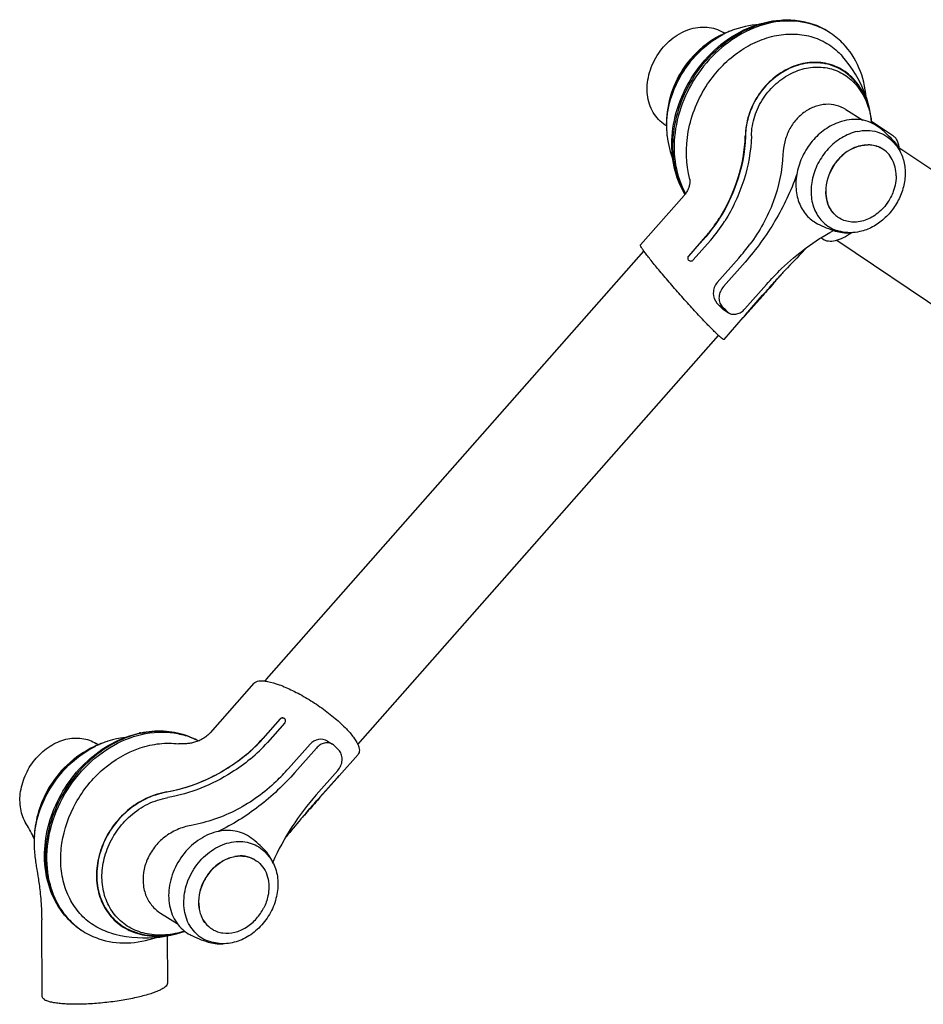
# Model space of a CAD drawing. Extents: x 0 to 420, y 0 to 297.
# Tile 5 of 7: x 324 to 372, y 82 to 134. Entities that reach past the tile are written whole.
import ezdxf

# ---------------------------------------------------------------- set-up
doc = ezdxf.new("R2010")
doc.units = 0
doc.header["$LTSCALE"] = 23.1
for name, color, linetype in [('102162_DXF_CONTINUOUS_LINE', 7, 'CONTINUOUS'), ('102163_DXF_CONTINUOUS_LINE', 7, 'CONTINUOUS'), ('102200_DXF_CONTINUOUS_LINE', 7, 'CONTINUOUS'), ('105-5481_DXF_CONTINUOUS_LI', 7, 'CONTINUOUS')]:
    doc.layers.add(name, color=color, linetype=linetype)

msp = doc.modelspace()

# ---------------------------------------------------------------- linework, layer by layer
at = {"layer": '102162_DXF_CONTINUOUS_LINE', "color": 7, "linetype": 'CONTINUOUS'}
for p, q in [((337.254, 99.058), (357.416, 121.926)), ((342.135, 95.58), (361.396, 117.426))]:
    msp.add_line(p, q, dxfattribs=at)
msp.add_arc((341.476, 95.336), 5.629, 138.5993, 139.8582, dxfattribs=at)
at = {"layer": '102163_DXF_CONTINUOUS_LINE', "color": 7, "linetype": 'CONTINUOUS'}
for p, q in [((400.99, 107.245), (371.027, 127.454)), ((397.657, 102.302), (367.709, 122.501))]:
    msp.add_line(p, q, dxfattribs=at)
at = {"layer": '102200_DXF_CONTINUOUS_LINE', "color": 7, "linetype": 'CONTINUOUS'}
for p, q in [((361.729, 133.563), (361.658, 133.608)), ((367.921, 132.437), (368.024, 132.325)), ((359.604, 131.811), (359.49, 131.645)), ((359.535, 131.63), (359.529, 131.621)), ((359.538, 131.635), (359.535, 131.63)), ((359.561, 131.612), (359.564, 131.617)), ((359.575, 131.604), (359.577, 131.608)), ((368.636, 130.924), (368.641, 130.919)), ((368.193, 129.497), (369.096, 128.929)), ((369.564, 128.879), (370.692, 128.118)), ((358.615, 128.627), (358.55, 128.668)), ((363.151, 128.083), (363.15, 128.075)), ((359.857, 125.759), (359.857, 125.763)), ((359.554, 124.899), (357.225, 122.258)), ((361.719, 123.512), (361.717, 123.508)), ((360.709, 122.71), (359.791, 121.669)), ((360.712, 122.702), (359.795, 121.662)), ((366.97, 122.561), (366.858, 122.637)), ((360.962, 122.501), (360.045, 121.46)), ((362.472, 121.554), (361.323, 120.25)), ((362.811, 121.341), (361.662, 120.037)), ((364.536, 120.45), (364.582, 120.501)), ((364.558, 120.467), (364.54, 120.447)), ((364.585, 120.498), (364.558, 120.467)), ((364.582, 120.501), (364.6, 120.522)), ((364.603, 120.519), (364.585, 120.498)), ((364.634, 120.555), (364.603, 120.519)), ((364.71, 120.641), (364.684, 120.612)), ((362.802, 118.841), (363.951, 120.145)), ((362.82, 118.492), (363.737, 119.532)), ((362.835, 118.532), (363.752, 119.573)), ((363.764, 119.563), (363.737, 119.532)), ((361.707, 118.844), (361.449, 119.006)), ((361.573, 118.994), (361.707, 118.844)), ((361.667, 118.804), (361.936, 118.635)), ((361.69, 117.21), (362.721, 118.379)), ((361.707, 118.844), (361.849, 118.704)), ((362.719, 118.382), (362.719, 118.381)), ((362.769, 118.434), (362.794, 118.463)), ((362.794, 118.463), (362.82, 118.492)), ((336.581, 98.842), (334.252, 96.2)), ((337.987, 96.937), (337.069, 95.897)), ((337.99, 96.93), (337.073, 95.889)), ((338.24, 96.728), (337.323, 95.688)), ((329.256, 95.873), (329.257, 95.873)), ((340.52, 95.757), (340.789, 95.587)), ((328.277, 95.556), (328.169, 95.624)), ((332.575, 95.612), (332.569, 95.613)), ((337.323, 95.688), (337.32, 95.685)), ((339.585, 95.594), (338.436, 94.29)), ((339.923, 95.381), (338.774, 94.077)), ((341.018, 95.378), (340.876, 95.518)), ((341.152, 95.228), (341.018, 95.378)), ((341.141, 93.903), (342.148, 95.045)), ((339.914, 92.881), (341.063, 94.185)), ((340.098, 92.719), (341.015, 93.76)), ((340.113, 92.76), (341.03, 93.8)), ((341.015, 93.76), (341.042, 93.79)), ((341.042, 93.79), (341.067, 93.818)), ((341.067, 93.818), (341.069, 93.821)), ((331.989, 92.736), (331.987, 92.736)), ((340.086, 92.729), (340.113, 92.76)), ((339.083, 91.574), (339.094, 91.586)), ((339.094, 91.586), (339.117, 91.613)), ((339.117, 91.612), (339.1, 91.593)), ((339.259, 91.772), (339.256, 91.768)), ((339.266, 91.779), (339.259, 91.772)), ((339.261, 91.78), (339.273, 91.795)), ((339.269, 91.783), (339.266, 91.779)), ((339.275, 91.79), (339.269, 91.783)), ((339.273, 91.795), (339.28, 91.802)), ((339.283, 91.799), (339.275, 91.79)), ((338.254, 90.575), (338.307, 90.641)), ((324.869, 89.872), (324.876, 89.784)), ((331.596, 86.572), (332.499, 86.005)), ((325.286, 82.107), (325.26, 86.212)), ((331.953, 85.348), (331.969, 82.816)), ((332.887, 85.604), (332.877, 85.601))]:
    msp.add_line(p, q, dxfattribs=at)
for points in [[(363.447, 134.024), (363.381, 134.018), (363.199, 133.995), (363.015, 133.966), (362.827, 133.929), (362.638, 133.884), (362.448, 133.832), (362.249, 133.769)], [(361.646, 133.525), (361.486, 133.445), (361.296, 133.342), (361.108, 133.229), (360.923, 133.107), (360.741, 132.976), (360.562, 132.835), (360.388, 132.686), (360.219, 132.528), (360.055, 132.361), (359.898, 132.186), (359.748, 132.003), (359.604, 131.811)], [(369.549, 129.013), (369.509, 129.273), (369.454, 129.548), (369.387, 129.818), (369.307, 130.087), (369.214, 130.352), (369.109, 130.613), (368.991, 130.873), (368.858, 131.131), (368.713, 131.385), (368.552, 131.638), (368.376, 131.888), (368.184, 132.136), (368.024, 132.325)], [(359.49, 131.645), (359.394, 131.494), (359.285, 131.306), (359.185, 131.117), (359.093, 130.926), (359.01, 130.733), (358.935, 130.54), (358.869, 130.345), (358.81, 130.151), (358.76, 129.956), (358.717, 129.763), (358.682, 129.57), (358.654, 129.378), (358.634, 129.187), (358.621, 128.998), (358.614, 128.811), (358.613, 128.717)], [(358.653, 128.069), (358.674, 127.913), (358.703, 127.742), (358.737, 127.574), (358.775, 127.409), (358.819, 127.248), (358.866, 127.09), (358.918, 126.936), (358.955, 126.836)], [(359.857, 125.763), (359.856, 125.765), (359.856, 125.766), (359.857, 125.76), (359.859, 125.748), (359.861, 125.731), (359.862, 125.71)], [(359.862, 125.71), (359.864, 125.681), (359.864, 125.65), (359.864, 125.617), (359.862, 125.58), (359.858, 125.541), (359.853, 125.502), (359.846, 125.463), (359.837, 125.421), (359.826, 125.379), (359.813, 125.338), (359.798, 125.295), (359.78, 125.251), (359.76, 125.207), (359.737, 125.161), (359.711, 125.115), (359.683, 125.07), (359.652, 125.023), (359.617, 124.976), (359.58, 124.929), (359.554, 124.899)], [(365.819, 121.818), (366.059, 122.064), (366.15, 122.155)], [(329.257, 95.873), (329.044, 95.821), (328.792, 95.748), (328.754, 95.736)], [(329.724, 95.958), (329.714, 95.956), (329.459, 95.915), (329.256, 95.873)], [(334.252, 96.2), (334.237, 96.184), (334.204, 96.148), (334.166, 96.111), (334.123, 96.071), (334.075, 96.03), (334.023, 95.989), (333.968, 95.948), (333.909, 95.909), (333.848, 95.872), (333.786, 95.837), (333.722, 95.805), (333.659, 95.776), (333.596, 95.751), (333.535, 95.728), (333.475, 95.708), (333.417, 95.691), (333.36, 95.676), (333.304, 95.662), (333.25, 95.651), (333.197, 95.642), (333.146, 95.633), (333.095, 95.626), (333.045, 95.621), (332.997, 95.616), (332.95, 95.612), (332.904, 95.61), (332.86, 95.608), (332.818, 95.606), (332.777, 95.606), (332.74, 95.606), (332.705, 95.606), (332.673, 95.607), (332.645, 95.608), (332.622, 95.609), (332.602, 95.61), (332.586, 95.611), (332.576, 95.612), (332.575, 95.612)], [(328.108, 95.483), (327.883, 95.373), (327.679, 95.262), (327.484, 95.144), (327.296, 95.021), (327.116, 94.893), (326.943, 94.759), (326.778, 94.62), (326.619, 94.476), (326.468, 94.328), (326.324, 94.177), (326.188, 94.022), (326.061, 93.866), (325.941, 93.709), (325.83, 93.552), (325.727, 93.395), (325.631, 93.238), (325.543, 93.081), (325.461, 92.925), (325.385, 92.769), (325.315, 92.614), (325.251, 92.458), (325.192, 92.303), (325.139, 92.147), (325.09, 91.991), (325.046, 91.837), (325.008, 91.684), (324.974, 91.532), (324.945, 91.382), (324.92, 91.234), (324.899, 91.087), (324.883, 90.944), (324.87, 90.802), (324.863, 90.703)], [(324.876, 89.784), (324.886, 89.677), (324.897, 89.576), (324.908, 89.479), (324.92, 89.388), (324.932, 89.302), (324.945, 89.219), (324.957, 89.139), (324.97, 89.062), (324.982, 88.987), (325.032, 88.696)], [(325.032, 88.696), (325.057, 88.545), (325.07, 88.465), (325.083, 88.381), (325.097, 88.294), (325.11, 88.204), (325.123, 88.111), (325.136, 88.013), (325.149, 87.912), (325.161, 87.806), (325.173, 87.696), (325.185, 87.581), (325.197, 87.463), (325.207, 87.34), (325.217, 87.212), (325.227, 87.081), (325.235, 86.945), (325.242, 86.806), (325.249, 86.662), (325.254, 86.515), (325.257, 86.365), (325.26, 86.212)], [(328.961, 85.503), (329.173, 85.446), (329.472, 85.379), (329.771, 85.325), (330.069, 85.284), (330.368, 85.258), (330.666, 85.244), (330.964, 85.245), (331.262, 85.259), (331.559, 85.287), (331.858, 85.33), (332.155, 85.387), (332.45, 85.458), (332.742, 85.545), (332.88, 85.591)]]:
    msp.add_lwpolyline(points, dxfattribs=at)
for centre, radius, start, end in [((363.716, 129.499), 4.516, 113.8194, 117.2017), ((363.458, 129.739), 4.197, 111.9169, 114.9665), ((363.641, 129.666), 4.334, 112.2395, 113.8075), ((363.401, 129.879), 4.047, 110.784, 111.9054), ((363.615, 129.729), 4.265, 111.953, 112.236), ((363.572, 129.838), 4.148, 108.6005, 111.9676), ((365.227, 130.273), 3.945, 71.948, 72.5445), ((365.177, 130.409), 3.854, 57.1328, 71.2401), ((363.772, 129.388), 4.641, 117.1871, 117.394), ((363.511, 129.625), 4.323, 114.9542, 115.5448), ((365.058, 130.168), 4.128, 43.6229, 44.4336), ((365.129, 128.295), 4.468, 8.9048, 9.229), ((365.039, 128.281), 4.559, 6.2581, 8.8971), ((364.761, 128.39), 4.828, 4.5986, 7.4159), ((362.813, 128.715), 4.199, 179.964, 183.6245), ((363.123, 128.585), 4.501, 178.3216, 181.7175), ((362.652, 128.706), 4.038, 183.642, 184.755), ((363.263, 128.582), 4.642, 177.9358, 178.3367), ((362.94, 128.581), 4.318, 181.7291, 183.5751), ((362.757, 128.568), 4.135, 183.5635, 186.9392), ((353.021, 128.997), 9.956, 327.8083, 327.9717), ((355.105, 127.675), 7.816, 318.5444, 327.7795), ((355.594, 127.356), 7.231, 327.8866, 328.0752), ((353.813, 129.189), 11.544, 318.5974, 323.3591), ((398.373, 90.004), 45.518, 135.6581, 137.453), ((359.905, 121.56), 0.156, 204.7193, 213.2326), ((396.394, 91.821), 42.832, 137.7642, 137.9272), ((392.177, 96.453), 36.599, 138.6933, 138.8124), ((396.918, 91.346), 43.539, 137.4593, 137.7638), ((391.948, 96.655), 36.294, 138.5087, 138.6315), ((362.211, 119.071), 0.516, 225.4682, 237.7845), ((364.187, 117.34), 1.803, 138.5979, 141.6547), ((338.124, 96.839), 0.158, 21.2902, 24.7039), ((330.141, 91.438), 4.516, 107.8789, 111.2288), ((331.592, 91.137), 5.169, 101.785, 102.6605), ((331.665, 91.171), 5.126, 102.6608, 103.5249), ((331.739, 92.289), 3.945, 71.948, 72.5445), ((331.686, 92.416), 3.863, 59.9592, 71.2335), ((331.761, 92.354), 3.876, 61.4343, 71.9648), ((331.199, 101.067), 7.822, 309.5564, 318.6244), ((331.13, 101.126), 7.921, 309.6575, 318.6115), ((330.038, 91.323), 4.586, 111.2369, 114.8964), ((330.316, 91.024), 4.966, 115.7491, 116.3406), ((330.27, 91.12), 4.859, 113.2745, 115.756), ((330.229, 91.214), 4.756, 112.8974, 113.267), ((329.987, 91.451), 4.448, 111.0717, 111.219), ((330.2, 91.283), 4.681, 111.2207, 112.9009), ((329.977, 91.476), 4.421, 110.2833, 111.0723), ((331.377, 100.923), 7.922, 309.4815, 318.6072), ((340.514, 95.151), 0.516, 45.4682, 57.7845), ((329.561, 103.064), 10.405, 309.355, 309.5133), ((331.707, 100.532), 7.41, 309.2129, 309.4357), ((329.857, 101.851), 11.435, 313.8166, 318.6085), ((350.8, 83.292), 14.507, 138.6231, 155.5548), ((379.959, 56.783), 53.677, 139.5971, 140.8925), ((375.371, 60.661), 47.67, 139.2452, 139.5104), ((369.051, 65.149), 39.954, 138.222, 138.5217), ((317.037, 86.859), 8.643, 25.2014, 31.1277), ((329.746, 90.402), 4.892, 176.4758, 181.2784), ((330.1, 90.254), 5.246, 175.1107, 184.1838), ((332.617, 88.194), 1.916, 223.6681, 237.8173), ((331.348, 88.249), 2.816, 223.3769, 223.6231), ((329.516, 88.944), 3.921, 224.4356, 224.9755), ((329.603, 88.9), 3.93, 223.1037, 223.6229), ((329.511, 88.939), 3.914, 224.9756, 225.3708), ((329.465, 88.891), 3.848, 225.3504, 238.3066), ((331.171, 90.515), 5.213, 289.1427, 289.3486)]:
    msp.add_arc(centre, radius, start, end, dxfattribs=at)
for major_axis, ratio, start_param, end_param in [((2.461, -2.265), 0.134226, 0.941629, 1.015701), ((2.555, -2.158), 0.103522, 0.862641, 0.936714)]:
    msp.add_ellipse((359.755, 120.072), major_axis=major_axis, ratio=ratio, start_param=start_param, end_param=end_param, dxfattribs=at)
for points, knots in [([(366.41, 134.036), (365.919, 134.191), (364.83, 134.307), (363.199, 133.905), (361.674, 132.995), (360.395, 131.668), (359.473, 130.051), (358.996, 128.29), (359.011, 126.548), (359.374, 125.47), (359.636, 125.002)], [0, 0, 0, 0, 0.111857, 0.231277, 0.358836, 0.492139, 0.626969, 0.758662, 0.883491, 1, 1, 1, 1]), ([(360.058, 131.342), (360.42, 131.892), (361.282, 132.881), (362.897, 133.92), (364.406, 134.31), (365.585, 134.278), (366.148, 134.149), (366.417, 134.058)], [0, 0, 0, 0, 0.266754, 0.524244, 0.767795, 0.885087, 1, 1, 1, 1]), ([(360.12, 131.307), (360.485, 131.861), (361.35, 132.857), (362.96, 133.903), (364.455, 134.298), (365.61, 134.27), (366.157, 134.146), (366.417, 134.058)], [0, 0, 0, 0, 0.270901, 0.53067, 0.773017, 0.888146, 1, 1, 1, 1]), ([(358.55, 128.668), (358.42, 128.749), (358.177, 128.947), (357.791, 129.462), (357.535, 130.295), (357.627, 131.376), (358.075, 132.414), (358.816, 133.267), (359.751, 133.818), (360.613, 133.948), (361.244, 133.822), (361.528, 133.69), (361.658, 133.608)], [0, 0, 0, 0, 0.055758, 0.112659, 0.232495, 0.36279, 0.5, 0.63721, 0.767505, 0.887341, 0.944242, 1, 1, 1, 1]), ([(368.006, 133.058), (367.791, 133.278), (367.306, 133.668), (366.742, 133.928), (366.449, 134.024)], [0, 0, 0, 0, 0.49989, 1, 1, 1, 1]), ([(361.646, 133.525), (361.442, 133.427), (360.617, 132.951), (359.936, 132.239), (359.538, 131.635)], [0, 0, 0, 0, 0.238605, 1, 1, 1, 1]), ([(359.577, 131.608), (359.711, 131.812), (360.273, 132.564), (361.019, 133.188), (361.636, 133.508)], [0, 0, 0, 0, 0.259356, 1, 1, 1, 1]), ([(360.816, 130.859), (361.242, 131.496), (362.043, 132.346), (363.33, 133.108), (364.337, 133.458), (365.351, 133.57), (366.325, 133.438), (367.209, 133.062), (367.705, 132.664), (367.921, 132.437)], [0, 0, 0, 0, 0.276464, 0.409414, 0.536627, 0.657852, 0.774003, 0.887121, 1, 1, 1, 1]), ([(359.564, 131.617), (359.653, 131.753), (360.027, 132.272), (360.488, 132.729), (360.87, 133.015)], [0, 0, 0, 0, 0.254437, 1, 1, 1, 1]), ([(369.286, 130.149), (369.237, 130.687), (368.989, 131.734), (368.403, 132.643), (368.047, 133.016)], [0, 0, 0, 0, 0.511655, 1, 1, 1, 1]), ([(368.598, 131.136), (368.382, 131.362), (367.878, 131.748), (366.968, 132.04), (365.993, 132.016), (365.034, 131.685), (364.16, 131.076), (363.444, 130.229), (362.955, 129.202), (362.832, 128.444), (362.823, 128.065)], [0, 0, 0, 0, 0.113805, 0.22617, 0.341446, 0.462632, 0.590681, 0.72459, 0.862003, 1, 1, 1, 1]), ([(359.529, 131.621), (359.239, 131.179), (358.789, 130.243), (358.613, 129.214), (358.613, 128.717)], [0, 0, 0, 0, 0.51515, 1, 1, 1, 1]), ([(358.625, 128.749), (358.634, 128.991), (358.748, 129.997), (359.153, 130.963), (359.575, 131.604)], [0, 0, 0, 0, 0.239571, 1, 1, 1, 1]), ([(358.74, 129.643), (358.775, 129.814), (358.951, 130.506), (359.265, 131.162), (359.561, 131.612)], [0, 0, 0, 0, 0.244642, 1, 1, 1, 1]), ([(368.571, 131.12), (368.329, 131.374), (367.749, 131.799), (366.691, 132.059), (365.577, 131.908), (364.547, 131.384), (363.737, 130.608), (363.199, 129.742), (362.905, 128.889), (362.838, 128.326), (362.831, 128.056)], [0, 0, 0, 0, 0.128529, 0.25617, 0.389034, 0.531319, 0.67203, 0.794374, 0.901049, 1, 1, 1, 1]), ([(363.151, 128.083), (363.159, 128.441), (363.28, 129.157), (363.754, 130.119), (364.44, 130.906), (365.27, 131.469), (366.178, 131.77), (367.098, 131.783), (367.956, 131.503), (368.432, 131.138), (368.636, 130.924)], [0, 0, 0, 0, 0.138165, 0.275438, 0.409092, 0.536878, 0.657912, 0.773228, 0.88584, 1, 1, 1, 1]), ([(359.603, 124.959), (359.333, 125.406), (358.939, 126.429), (358.843, 128.097), (359.209, 129.793), (359.734, 130.849), (360.058, 131.342)], [0, 0, 0, 0, 0.233456, 0.479237, 0.736391, 1, 1, 1, 1]), ([(360.12, 131.307), (359.794, 130.812), (359.266, 129.754), (358.892, 128.063), (358.972, 126.413), (359.347, 125.402), (359.607, 124.963)], [0, 0, 0, 0, 0.2665, 0.525425, 0.770574, 1, 1, 1, 1]), ([(369.4, 129.601), (369.321, 129.889), (369.109, 130.436), (368.766, 130.915), (368.571, 131.12)], [0, 0, 0, 0, 0.514266, 1, 1, 1, 1]), ([(369.549, 129.013), (369.496, 129.417), (369.294, 130.188), (368.858, 130.862), (368.598, 131.136)], [0, 0, 0, 0, 0.518624, 1, 1, 1, 1]), ([(359.857, 125.763), (359.647, 126.587), (359.61, 128.414), (360.307, 130.097), (360.816, 130.859)], [0, 0, 0, 0, 0.481282, 1, 1, 1, 1]), ([(368.641, 130.919), (368.878, 130.671), (369.278, 130.066), (369.479, 129.374), (369.538, 129.011)], [0, 0, 0, 0, 0.482357, 1, 1, 1, 1]), ([(368.193, 129.497), (368.037, 129.595), (367.689, 129.745), (367.119, 129.798), (366.54, 129.678), (365.994, 129.394), (365.517, 128.964), (365.147, 128.413), (364.909, 127.775), (364.845, 127.32), (364.835, 127.091)], [0, 0, 0, 0, 0.111409, 0.224117, 0.341055, 0.463692, 0.591967, 0.724866, 0.861166, 1, 1, 1, 1]), ([(362.831, 128.056), (362.811, 127.196), (362.493, 125.655), (361.814, 124.26), (361.45, 123.685)], [0, 0, 0, 0, 0.558409, 1, 1, 1, 1]), ([(361.461, 123.717), (361.869, 124.37), (362.522, 125.774), (362.805, 127.303), (362.823, 128.065)], [0, 0, 0, 0, 0.502566, 1, 1, 1, 1]), ([(363.15, 128.075), (363.132, 127.28), (362.835, 125.683), (362.157, 124.215), (361.732, 123.532)], [0, 0, 0, 0, 0.49706, 1, 1, 1, 1]), ([(370.692, 128.118), (370.742, 128.084), (370.836, 127.998), (370.982, 127.757), (371.024, 127.536), (371.034, 127.383)], [0, 0, 0, 0, 0.217887, 0.450633, 1, 1, 1, 1]), ([(364.835, 127.091), (364.796, 126.234), (364.439, 124.517), (363.59, 122.99), (363.075, 122.297)], [0, 0, 0, 0, 0.4985, 1, 1, 1, 1]), ([(365.568, 126), (365.262, 125.148), (364.483, 123.498), (363.411, 122.022), (362.811, 121.341)], [0, 0, 0, 0, 0.499299, 1, 1, 1, 1]), ([(360.709, 122.71), (360.777, 122.787), (361.042, 123.1), (361.282, 123.433), (361.446, 123.693)], [0, 0, 0, 0, 0.250807, 1, 1, 1, 1]), ([(361.45, 123.685), (361.397, 123.601), (361.172, 123.259), (360.918, 122.935), (360.712, 122.702)], [0, 0, 0, 0, 0.241386, 1, 1, 1, 1]), ([(363.951, 120.145), (364.211, 120.44), (365.275, 121.551), (366.528, 122.486), (367.533, 123.036)], [0, 0, 0, 0, 0.255325, 1, 1, 1, 1]), ([(368.508, 122.915), (368.363, 122.81), (368.083, 122.634), (367.661, 122.468), (367.28, 122.428), (367.057, 122.503), (366.97, 122.561)], [0, 0, 0, 0, 0.323152, 0.592791, 0.812554, 1, 1, 1, 1]), ([(360.684, 118.139), (360.495, 118.338), (360.101, 118.761), (359.506, 119.419), (358.909, 120.098), (358.434, 120.655), (358.087, 121.072), (357.861, 121.349), (357.665, 121.595), (357.502, 121.807), (357.375, 121.98), (357.287, 122.111), (357.238, 122.195), (357.222, 122.238), (357.221, 122.254), (357.225, 122.258)], [0, 0, 0, 0, 0.152616, 0.32161, 0.493579, 0.655456, 0.728885, 0.79555, 0.854291, 0.904091, 0.94408, 0.97356, 0.992063, 0.997216, 1, 1, 1, 1]), ([(359.791, 121.669), (359.771, 121.646), (359.742, 121.587), (359.75, 121.522), (359.763, 121.494)], [0, 0, 0, 0, 0.506378, 1, 1, 1, 1]), ([(359.795, 121.662), (359.775, 121.639), (359.747, 121.584), (359.753, 121.522), (359.763, 121.495)], [0, 0, 0, 0, 0.505125, 1, 1, 1, 1]), ([(359.774, 121.474), (359.801, 121.433), (359.904, 121.375), (360.011, 121.422), (360.045, 121.46)], [0, 0, 0, 0, 0.493496, 1, 1, 1, 1]), ([(361.323, 120.25), (361.256, 120.174), (361.15, 119.992), (361.085, 119.603), (361.184, 119.296), (361.31, 119.159)], [0, 0, 0, 0, 0.261528, 0.522164, 1, 1, 1, 1]), ([(361.662, 120.037), (361.595, 119.961), (361.485, 119.789), (361.408, 119.502), (361.43, 119.22), (361.516, 119.057), (361.573, 118.994)], [0, 0, 0, 0, 0.268652, 0.530593, 0.775034, 1, 1, 1, 1]), ([(363.752, 119.573), (363.818, 119.647), (364.078, 119.941), (364.34, 120.232), (364.536, 120.45)], [0, 0, 0, 0, 0.252649, 1, 1, 1, 1]), ([(364.54, 120.447), (364.477, 120.374), (364.219, 120.078), (363.959, 119.784), (363.764, 119.563)], [0, 0, 0, 0, 0.24659, 1, 1, 1, 1]), ([(361.936, 118.635), (361.998, 118.596), (362.144, 118.544), (362.381, 118.56), (362.612, 118.662), (362.743, 118.775), (362.802, 118.841)], [0, 0, 0, 0, 0.227072, 0.466996, 0.725581, 1, 1, 1, 1]), ([(362.773, 118.458), (362.766, 118.449), (362.752, 118.431), (362.735, 118.408), (362.725, 118.392), (362.719, 118.384), (362.719, 118.382)], [0, 0, 0, 0, 0.390352, 0.700027, 0.907755, 1, 1, 1, 1]), ([(362.719, 118.381), (362.72, 118.38), (362.726, 118.388), (362.735, 118.395), (362.75, 118.414), (362.762, 118.426), (362.769, 118.434)], [0, 0, 0, 0, 0.069528, 0.267124, 0.583294, 1, 1, 1, 1]), ([(361.69, 117.21), (361.683, 117.203), (361.643, 117.218), (361.594, 117.255), (361.502, 117.328), (361.389, 117.432), (361.245, 117.567), (361.006, 117.805), (360.817, 118), (360.684, 118.139)], [0, 0, 0, 0, 0.020611, 0.070554, 0.152308, 0.265483, 0.408882, 0.580696, 1, 1, 1, 1]), ([(336.581, 98.842), (336.648, 98.919), (336.829, 98.978), (337.083, 98.979), (337.449, 98.929), (337.986, 98.765), (338.692, 98.456), (339.452, 98.037), (340.212, 97.539), (340.913, 96.997), (341.336, 96.605), (341.525, 96.408)], [0, 0, 0, 0, 0.053092, 0.089749, 0.134151, 0.245395, 0.382294, 0.536819, 0.698866, 0.85708, 1, 1, 1, 1]), ([(338.267, 96.905), (338.256, 96.929), (338.22, 96.974), (338.139, 97.004), (338.053, 96.992), (338.005, 96.959), (337.987, 96.937)], [0, 0, 0, 0, 0.245148, 0.49317, 0.745853, 1, 1, 1, 1]), ([(338.26, 96.917), (338.233, 96.958), (338.13, 97.016), (338.024, 96.968), (337.99, 96.93)], [0, 0, 0, 0, 0.493059, 1, 1, 1, 1]), ([(338.24, 96.728), (338.26, 96.75), (338.288, 96.806), (338.282, 96.869), (338.271, 96.896)], [0, 0, 0, 0, 0.504054, 1, 1, 1, 1]), ([(330.537, 96.196), (330.937, 96.28), (331.749, 96.351), (332.553, 96.202), (332.929, 96.074)], [0, 0, 0, 0, 0.508103, 1, 1, 1, 1]), ([(330.541, 96.172), (330.942, 96.262), (331.753, 96.344), (332.557, 96.201), (332.929, 96.074)], [0, 0, 0, 0, 0.51152, 1, 1, 1, 1]), ([(341.525, 96.408), (341.659, 96.267), (341.886, 96.006), (342.108, 95.664), (342.201, 95.421), (342.227, 95.273), (342.213, 95.144), (342.173, 95.073), (342.148, 95.045)], [0, 0, 0, 0, 0.364768, 0.649543, 0.760731, 0.852754, 0.929891, 1, 1, 1, 1]), ([(324.435, 91.327), (324.286, 91.573), (324.083, 92.152), (324.09, 93.091), (324.383, 94.031), (324.928, 94.87), (325.665, 95.516), (326.519, 95.897), (327.399, 95.96), (327.941, 95.768), (328.169, 95.624)], [0, 0, 0, 0, 0.11745, 0.24407, 0.377956, 0.514365, 0.647657, 0.773304, 0.889815, 1, 1, 1, 1]), ([(326.716, 86.199), (326.382, 86.539), (325.819, 87.362), (325.397, 88.82), (325.394, 90.402), (325.796, 91.989), (326.566, 93.466), (327.646, 94.728), (328.959, 95.681), (329.957, 96.066), (330.459, 96.179)], [0, 0, 0, 0, 0.113572, 0.231971, 0.35626, 0.485622, 0.617686, 0.749285, 0.877387, 1, 1, 1, 1]), ([(330.466, 96.155), (329.969, 96.035), (328.981, 95.636), (327.68, 94.671), (326.605, 93.397), (325.839, 91.911), (325.439, 90.326), (325.44, 88.758), (325.848, 87.329), (326.393, 86.528), (326.716, 86.199)], [0, 0, 0, 0, 0.122459, 0.251562, 0.384718, 0.518329, 0.648687, 0.772878, 0.889637, 1, 1, 1, 1]), ([(326.733, 86.214), (326.544, 86.416), (326.203, 86.867), (325.697, 87.918), (325.437, 89.455), (325.723, 91.37), (326.553, 93.193), (327.837, 94.73), (329.439, 95.817), (330.938, 96.248), (332.104, 96.247), (332.659, 96.135), (332.922, 96.052)], [0, 0, 0, 0, 0.055898, 0.113498, 0.23484, 0.364793, 0.500001, 0.635209, 0.765162, 0.886503, 0.944105, 1, 1, 1, 1]), ([(340.52, 95.757), (340.383, 95.843), (340.019, 95.905), (339.7, 95.725), (339.585, 95.594)], [0, 0, 0, 0, 0.481606, 1, 1, 1, 1]), ([(328.108, 95.483), (327.639, 95.266), (326.979, 94.818), (326.247, 94.065), (325.621, 93.225), (325.08, 92.107), (324.89, 91.152), (324.863, 90.703)], [0, 0, 0, 0, 0.256773, 0.389328, 0.52173, 0.776185, 1, 1, 1, 1]), ([(324.874, 90.701), (324.955, 91.654), (325.668, 93.593), (327.192, 95.018), (328.112, 95.474)], [0, 0, 0, 0, 0.48197, 1, 1, 1, 1]), ([(328.55, 94.261), (329.122, 94.755), (330.111, 95.34), (331.534, 95.653), (332.234, 95.652), (332.569, 95.613)], [0, 0, 0, 0, 0.521663, 0.766526, 1, 1, 1, 1]), ([(340.789, 95.587), (340.728, 95.626), (340.581, 95.678), (340.344, 95.662), (340.113, 95.561), (339.982, 95.447), (339.923, 95.381)], [0, 0, 0, 0, 0.227072, 0.466996, 0.725581, 1, 1, 1, 1]), ([(341.063, 94.185), (341.13, 94.261), (341.24, 94.433), (341.317, 94.721), (341.295, 95.002), (341.209, 95.165), (341.152, 95.228)], [0, 0, 0, 0, 0.268652, 0.530593, 0.775034, 1, 1, 1, 1]), ([(325.067, 91.743), (325.229, 92.343), (325.777, 93.535), (326.672, 94.502), (327.205, 94.902)], [0, 0, 0, 0, 0.482484, 1, 1, 1, 1]), ([(331.946, 93.042), (332.715, 93.181), (334.219, 93.677), (335.554, 94.522), (336.159, 95.018)], [0, 0, 0, 0, 0.499978, 1, 1, 1, 1]), ([(336.185, 95.028), (335.653, 94.587), (334.33, 93.715), (332.819, 93.187), (331.951, 93.03)], [0, 0, 0, 0, 0.439187, 1, 1, 1, 1]), ([(336.392, 94.79), (336.076, 94.532), (334.751, 93.583), (333.19, 92.952), (331.989, 92.736)], [0, 0, 0, 0, 0.25075, 1, 1, 1, 1]), ([(327.381, 86.454), (327.16, 86.686), (326.772, 87.224), (326.4, 88.166), (326.243, 89.213), (326.328, 90.701), (326.976, 92.535), (327.965, 93.757), (328.55, 94.261)], [0, 0, 0, 0, 0.110191, 0.224971, 0.345411, 0.471445, 0.734381, 1, 1, 1, 1]), ([(338.774, 94.077), (338.193, 93.418), (336.928, 92.224), (335.453, 91.298), (334.689, 90.927)], [0, 0, 0, 0, 0.508284, 1, 1, 1, 1]), ([(341.102, 93.876), (341.096, 93.871), (341.072, 93.846), (341.048, 93.821), (341.03, 93.8)], [0, 0, 0, 0, 0.213027, 1, 1, 1, 1]), ([(341.069, 93.821), (341.079, 93.832), (341.095, 93.852), (341.12, 93.878), (341.129, 93.893), (341.14, 93.904), (341.138, 93.905)], [0, 0, 0, 0, 0.405184, 0.723775, 0.927396, 1, 1, 1, 1]), ([(341.138, 93.905), (341.137, 93.906), (341.132, 93.903), (341.126, 93.898), (341.115, 93.888), (341.106, 93.88), (341.102, 93.876)], [0, 0, 0, 0, 0.074232, 0.268601, 0.580858, 1, 1, 1, 1]), ([(337.775, 93.602), (337.156, 93.007), (335.744, 91.976), (334.086, 91.409), (333.237, 91.251)], [0, 0, 0, 0, 0.498392, 1, 1, 1, 1]), ([(331.946, 93.042), (331.559, 92.973), (330.8, 92.733), (329.806, 92.079), (329.013, 91.207), (328.459, 90.195), (328.173, 89.117), (328.171, 88.049), (328.454, 87.067), (328.829, 86.513), (329.051, 86.28)], [0, 0, 0, 0, 0.13372, 0.267561, 0.400601, 0.531061, 0.656889, 0.776692, 0.890453, 1, 1, 1, 1]), ([(331.951, 93.03), (331.675, 92.98), (331.11, 92.825), (330.273, 92.399), (329.445, 91.714), (328.725, 90.747), (328.26, 89.575), (328.145, 88.349), (328.398, 87.209), (328.811, 86.568), (329.062, 86.306)], [0, 0, 0, 0, 0.09588, 0.199317, 0.319306, 0.4606, 0.607231, 0.745631, 0.875829, 1, 1, 1, 1]), ([(329.301, 86.315), (329.092, 86.537), (328.738, 87.06), (328.468, 87.986), (328.464, 88.994), (328.725, 90.013), (329.236, 90.974), (329.974, 91.806), (330.904, 92.437), (331.621, 92.67), (331.987, 92.736)], [0, 0, 0, 0, 0.109716, 0.223512, 0.343203, 0.468856, 0.599184, 0.73221, 0.86615, 1, 1, 1, 1]), ([(339.28, 91.802), (339.481, 92.035), (339.748, 92.345), (340.019, 92.653), (340.086, 92.729)], [0, 0, 0, 0, 0.750718, 1, 1, 1, 1]), ([(340.098, 92.719), (340.03, 92.643), (339.759, 92.336), (339.488, 92.028), (339.283, 91.799)], [0, 0, 0, 0, 0.249213, 1, 1, 1, 1]), ([(333.237, 91.251), (332.982, 91.203), (332.48, 91.053), (331.806, 90.654), (331.259, 90.105), (330.872, 89.451), (330.668, 88.745), (330.656, 88.04), (330.838, 87.391), (331.085, 87.025), (331.231, 86.871)], [0, 0, 0, 0, 0.134163, 0.267934, 0.400626, 0.530813, 0.656601, 0.776496, 0.890388, 1, 1, 1, 1]), ([(328.961, 85.503), (328.662, 85.587), (328.084, 85.835), (327.595, 86.23), (327.381, 86.454)], [0, 0, 0, 0, 0.500453, 1, 1, 1, 1]), ([(329.051, 86.28), (329.272, 86.048), (329.803, 85.649), (330.766, 85.332), (331.826, 85.305), (332.531, 85.47), (332.88, 85.591)], [0, 0, 0, 0, 0.234424, 0.475629, 0.730064, 1, 1, 1, 1]), ([(329.062, 86.306), (329.249, 86.109), (329.687, 85.763), (330.472, 85.441), (331.346, 85.326), (331.944, 85.387), (332.243, 85.448)], [0, 0, 0, 0, 0.237444, 0.480169, 0.733142, 1, 1, 1, 1]), ([(332.877, 85.601), (332.549, 85.497), (331.889, 85.361), (330.903, 85.407), (330.01, 85.715), (329.516, 86.09), (329.309, 86.307)], [0, 0, 0, 0, 0.269342, 0.523557, 0.765039, 1, 1, 1, 1]), ([(326.757, 86.188), (326.97, 85.965), (327.451, 85.567), (328.013, 85.298), (328.305, 85.199)], [0, 0, 0, 0, 0.500172, 1, 1, 1, 1]), ([(328.305, 85.199), (328.787, 85.035), (329.842, 84.885), (330.882, 85.092), (331.384, 85.269)], [0, 0, 0, 0, 0.488678, 1, 1, 1, 1]), ([(331.969, 82.816), (331.97, 82.744), (331.873, 82.631), (331.712, 82.523), (331.52, 82.424), (331.28, 82.327), (330.877, 82.191), (330.549, 82.108), (330.317, 82.056)], [0, 0, 0, 0, 0.114933, 0.204996, 0.31951, 0.458109, 0.619304, 1, 1, 1, 1]), ([(330.317, 82.056), (330.047, 81.995), (329.485, 81.889), (328.629, 81.776), (327.777, 81.709), (327.096, 81.692), (326.597, 81.706), (326.272, 81.729), (325.987, 81.764), (325.746, 81.81), (325.553, 81.866), (325.41, 81.932), (325.313, 82.009), (325.287, 82.077), (325.286, 82.107)], [0, 0, 0, 0, 0.160525, 0.331012, 0.499679, 0.655363, 0.725264, 0.788468, 0.844112, 0.891524, 0.930278, 0.960358, 0.982618, 1, 1, 1, 1])]:
    msp.add_open_spline(points, degree=3, knots=knots, dxfattribs=at)
msp.add_open_spline([(361.587, 118.869), (361.611, 118.844), (361.638, 118.823), (361.667, 118.804)], degree=3, dxfattribs=at)
at = {"layer": '105-5481_DXF_CONTINUOUS_LI', "color": 7, "linetype": 'CONTINUOUS'}
for p, q in [((367.561, 123.929), (367.559, 123.932)), ((337.239, 89.77), (337.2, 89.812))]:
    msp.add_line(p, q, dxfattribs=at)
for centre, radius, start, end in [((366.324, 123.796), 5.978, 43.0278, 52.8433), ((369.373, 125.967), 1.635, 89.4543, 89.7626), ((366.449, 123.916), 5.747, 40.0891, 41.8895), ((368.904, 125.071), 1.772, 197.5696, 198.3046), ((368.183, 126.055), 2.712, 324.6391, 325.0523), ((368.605, 124.912), 1.434, 223.2753, 226.6838), ((368.608, 124.904), 1.429, 226.0725, 226.357), ((368.596, 124.891), 1.411, 226.3498, 235.2981), ((369.415, 128.709), 5.978, 242.8085, 252.624), ((369.36, 128.544), 5.747, 253.7623, 255.5627), ((332.835, 85.81), 5.979, 43.2366, 52.8428), ((335.903, 87.79), 1.829, 100.2696, 100.5936), ((332.922, 85.898), 5.856, 42.9898, 43.2009), ((332.961, 85.932), 5.747, 40.0891, 41.8895), ((334.702, 88.067), 2.704, 318.6222, 332.6954), ((334.71, 88.063), 2.695, 332.6825, 333.0729), ((335.252, 87.017), 1.593, 208.5473, 209.3769), ((335.1, 86.895), 1.397, 234.1013, 235.3198), ((335.1, 86.896), 1.397, 235.3206, 238.4991), ((334.101, 87.168), 1.979, 228.4058, 242.7768), ((335.927, 90.725), 5.978, 242.8085, 252.624), ((335.1, 86.896), 1.398, 238.4991, 238.7812), ((335.872, 90.56), 5.747, 253.7623, 255.5627)]:
    msp.add_arc(centre, radius, start, end, dxfattribs=at)
for points, knots in [([(369.934, 128.56), (369.803, 128.659), (369.51, 128.828), (369.018, 128.964), (368.491, 128.979), (368.141, 128.911), (367.967, 128.86)], [0, 0, 0, 0, 0.240532, 0.484576, 0.736742, 1, 1, 1, 1]), ([(367.967, 128.86), (367.688, 128.777), (367.141, 128.514), (366.446, 127.91), (365.91, 127.139), (365.579, 126.268), (365.486, 125.375), (365.619, 124.665), (365.851, 124.173), (366.079, 123.853), (366.357, 123.587), (366.571, 123.45), (366.683, 123.392)], [0, 0, 0, 0, 0.125759, 0.258222, 0.393768, 0.527894, 0.656497, 0.777147, 0.83468, 0.890623, 0.945508, 1, 1, 1, 1]), ([(368.79, 128.321), (368.97, 128.361), (369.332, 128.401), (369.866, 128.323), (370.347, 128.108), (370.613, 127.882), (370.727, 127.754)], [0, 0, 0, 0, 0.261612, 0.512019, 0.756001, 1, 1, 1, 1]), ([(368.79, 128.321), (368.504, 128.256), (367.935, 128.017), (367.216, 127.417), (366.67, 126.629), (366.355, 125.736), (366.304, 124.829), (366.5, 124.126), (366.791, 123.664), (367.065, 123.379), (367.388, 123.16), (367.629, 123.062), (367.753, 123.026)], [0, 0, 0, 0, 0.125345, 0.258405, 0.395027, 0.529839, 0.658078, 0.777384, 0.834251, 0.889782, 0.944747, 1, 1, 1, 1]), ([(370.694, 127.874), (370.783, 127.778), (370.946, 127.566), (371.066, 127.327), (371.115, 127.203)], [0, 0, 0, 0, 0.49429, 1, 1, 1, 1]), ([(368.577, 127.424), (368.149, 127.225), (367.415, 126.547), (367.117, 125.594), (367.12, 125.122)], [0, 0, 0, 0, 0.499784, 1, 1, 1, 1]), ([(368.58, 127.418), (368.153, 127.219), (367.421, 126.541), (367.123, 125.589), (367.126, 125.118)], [0, 0, 0, 0, 0.499848, 1, 1, 1, 1]), ([(368.577, 127.424), (368.707, 127.484), (368.972, 127.577), (369.253, 127.608), (369.389, 127.606)], [0, 0, 0, 0, 0.512088, 1, 1, 1, 1]), ([(369.38, 127.602), (369.246, 127.603), (368.969, 127.57), (368.708, 127.477), (368.58, 127.418)], [0, 0, 0, 0, 0.488089, 1, 1, 1, 1]), ([(370.846, 127.617), (370.988, 127.448), (371.221, 127.05), (371.38, 126.363), (371.351, 125.626), (371.14, 124.893), (370.766, 124.214), (370.255, 123.636), (369.642, 123.201), (369.18, 123.024), (368.948, 122.972)], [0, 0, 0, 0, 0.113006, 0.231613, 0.356465, 0.486355, 0.618696, 0.750267, 0.878041, 1, 1, 1, 1]), ([(370.102, 127.417), (369.996, 127.478), (369.763, 127.572), (369.515, 127.604), (369.389, 127.606)], [0, 0, 0, 0, 0.493413, 1, 1, 1, 1]), ([(370.109, 127.413), (370.002, 127.474), (369.767, 127.569), (369.516, 127.601), (369.389, 127.602)], [0, 0, 0, 0, 0.493317, 1, 1, 1, 1]), ([(370.879, 125.961), (370.878, 126.114), (370.845, 126.413), (370.693, 126.827), (370.447, 127.174), (370.227, 127.346), (370.109, 127.413)], [0, 0, 0, 0, 0.267057, 0.520658, 0.763232, 1, 1, 1, 1]), ([(370.879, 125.961), (370.879, 125.909), (370.873, 125.699), (370.838, 125.49), (370.797, 125.337)], [0, 0, 0, 0, 0.245218, 1, 1, 1, 1]), ([(370.797, 125.337), (370.777, 125.263), (370.684, 124.969), (370.539, 124.691), (370.406, 124.501)], [0, 0, 0, 0, 0.247784, 1, 1, 1, 1]), ([(367.12, 125.122), (367.12, 125.071), (367.128, 124.873), (367.165, 124.675), (367.21, 124.535)], [0, 0, 0, 0, 0.25664, 1, 1, 1, 1]), ([(367.215, 124.536), (367.201, 124.582), (367.149, 124.772), (367.127, 124.969), (367.126, 125.118)], [0, 0, 0, 0, 0.244091, 1, 1, 1, 1]), ([(367.559, 123.932), (367.48, 124.016), (367.34, 124.206), (367.247, 124.422), (367.21, 124.535)], [0, 0, 0, 0, 0.491205, 1, 1, 1, 1]), ([(367.617, 123.875), (367.528, 123.961), (367.368, 124.16), (367.263, 124.392), (367.222, 124.514)], [0, 0, 0, 0, 0.490844, 1, 1, 1, 1]), ([(370.395, 124.485), (370.236, 124.262), (369.861, 123.872), (369.267, 123.564), (368.776, 123.47), (368.42, 123.477), (368.086, 123.561), (367.885, 123.667), (367.793, 123.731)], [0, 0, 0, 0, 0.274721, 0.534138, 0.656593, 0.77414, 0.887982, 1, 1, 1, 1]), ([(367.63, 123.004), (367.755, 122.965), (368.016, 122.911), (368.283, 122.906), (368.416, 122.915)], [0, 0, 0, 0, 0.494307, 1, 1, 1, 1]), ([(368.948, 122.972), (368.778, 122.933), (368.434, 122.894), (368.09, 122.936), (367.927, 122.978)], [0, 0, 0, 0, 0.508682, 1, 1, 1, 1]), ([(336.446, 90.576), (336.321, 90.67), (336.045, 90.832), (335.581, 90.969), (335.084, 90.999), (334.574, 90.92), (334.07, 90.736), (333.421, 90.359), (332.725, 89.674), (332.176, 88.645), (332.004, 87.698), (332.07, 86.973), (332.215, 86.477), (332.451, 86.038), (332.668, 85.793), (332.787, 85.688)], [0, 0, 0, 0, 0.055387, 0.111489, 0.169283, 0.229435, 0.29221, 0.357483, 0.493012, 0.630414, 0.762742, 0.825651, 0.885933, 0.943833, 1, 1, 1, 1]), ([(333.438, 85.545), (333.332, 85.656), (333.143, 85.909), (332.95, 86.351), (332.849, 86.843), (332.84, 87.549), (333.071, 88.447), (333.667, 89.388), (334.379, 89.981), (335.021, 90.273), (335.508, 90.391), (335.99, 90.404), (336.447, 90.311), (336.862, 90.115), (337.096, 89.921), (337.2, 89.812)], [0, 0, 0, 0, 0.056829, 0.115719, 0.177193, 0.241338, 0.375638, 0.513537, 0.647704, 0.711751, 0.773123, 0.831926, 0.888691, 0.944333, 1, 1, 1, 1]), ([(337.358, 89.633), (337.442, 89.533), (337.593, 89.313), (337.812, 88.811), (337.916, 88.094), (337.774, 87.212), (337.39, 86.376), (336.802, 85.668), (336.068, 85.157), (335.377, 84.941), (334.83, 84.921), (334.566, 84.962), (334.439, 84.994)], [0, 0, 0, 0, 0.056967, 0.115396, 0.237336, 0.36646, 0.500001, 0.633541, 0.762665, 0.884605, 0.943033, 1, 1, 1, 1]), ([(334.778, 89.264), (334.84, 89.306), (335.087, 89.456), (335.365, 89.558), (335.577, 89.595)], [0, 0, 0, 0, 0.259045, 1, 1, 1, 1]), ([(334.782, 89.258), (334.843, 89.299), (335.087, 89.447), (335.36, 89.549), (335.567, 89.588)], [0, 0, 0, 0, 0.258871, 1, 1, 1, 1]), ([(336.614, 89.433), (336.463, 89.519), (336.118, 89.637), (335.756, 89.627), (335.577, 89.595)], [0, 0, 0, 0, 0.488225, 1, 1, 1, 1]), ([(335.577, 89.59), (335.757, 89.623), (336.122, 89.633), (336.47, 89.515), (336.621, 89.429)], [0, 0, 0, 0, 0.511882, 1, 1, 1, 1]), ([(336.621, 89.429), (336.755, 89.352), (337.003, 89.15), (337.262, 88.735), (337.396, 88.241), (337.397, 87.89), (337.377, 87.713)], [0, 0, 0, 0, 0.233887, 0.475235, 0.730033, 1, 1, 1, 1]), ([(337.627, 89.219), (337.577, 89.344), (337.457, 89.582), (337.295, 89.794), (337.206, 89.89)], [0, 0, 0, 0, 0.505701, 1, 1, 1, 1]), ([(334.778, 89.264), (334.733, 89.234), (334.558, 89.107), (334.4, 88.958), (334.292, 88.835)], [0, 0, 0, 0, 0.246567, 1, 1, 1, 1]), ([(334.299, 88.831), (334.335, 88.872), (334.482, 89.029), (334.649, 89.168), (334.782, 89.258)], [0, 0, 0, 0, 0.253386, 1, 1, 1, 1]), ([(334.292, 88.835), (334.13, 88.652), (333.859, 88.243), (333.634, 87.559), (333.613, 86.869), (333.748, 86.439), (333.85, 86.254)], [0, 0, 0, 0, 0.26427, 0.524222, 0.770821, 1, 1, 1, 1]), ([(334.299, 88.831), (334.138, 88.649), (333.867, 88.241), (333.642, 87.558), (333.619, 86.87), (333.752, 86.441), (333.853, 86.255)], [0, 0, 0, 0, 0.26418, 0.524087, 0.770723, 1, 1, 1, 1]), ([(337.377, 87.713), (337.369, 87.639), (337.321, 87.338), (337.217, 87.047), (337.113, 86.843)], [0, 0, 0, 0, 0.245516, 1, 1, 1, 1]), ([(334.376, 85.701), (334.46, 85.65), (334.642, 85.564), (335.042, 85.471), (335.59, 85.512), (336.216, 85.79), (336.573, 86.1), (336.731, 86.279)], [0, 0, 0, 0, 0.113065, 0.228011, 0.467826, 0.726146, 1, 1, 1, 1]), ([(334.215, 85.814), (334.178, 85.844), (334.035, 85.971), (333.919, 86.127), (333.85, 86.254)], [0, 0, 0, 0, 0.247016, 1, 1, 1, 1]), ([(333.864, 86.235), (333.916, 86.142), (334.039, 85.968), (334.196, 85.825), (334.281, 85.764)], [0, 0, 0, 0, 0.505345, 1, 1, 1, 1]), ([(333.438, 85.545), (333.55, 85.427), (333.807, 85.219), (334.109, 85.088), (334.265, 85.042)], [0, 0, 0, 0, 0.499646, 1, 1, 1, 1]), ([(334.142, 85.02), (334.267, 84.981), (334.529, 84.927), (334.795, 84.922), (334.929, 84.931)], [0, 0, 0, 0, 0.494296, 1, 1, 1, 1])]:
    msp.add_open_spline(points, degree=3, knots=knots, dxfattribs=at)

doc.saveas('drawing.dxf')
